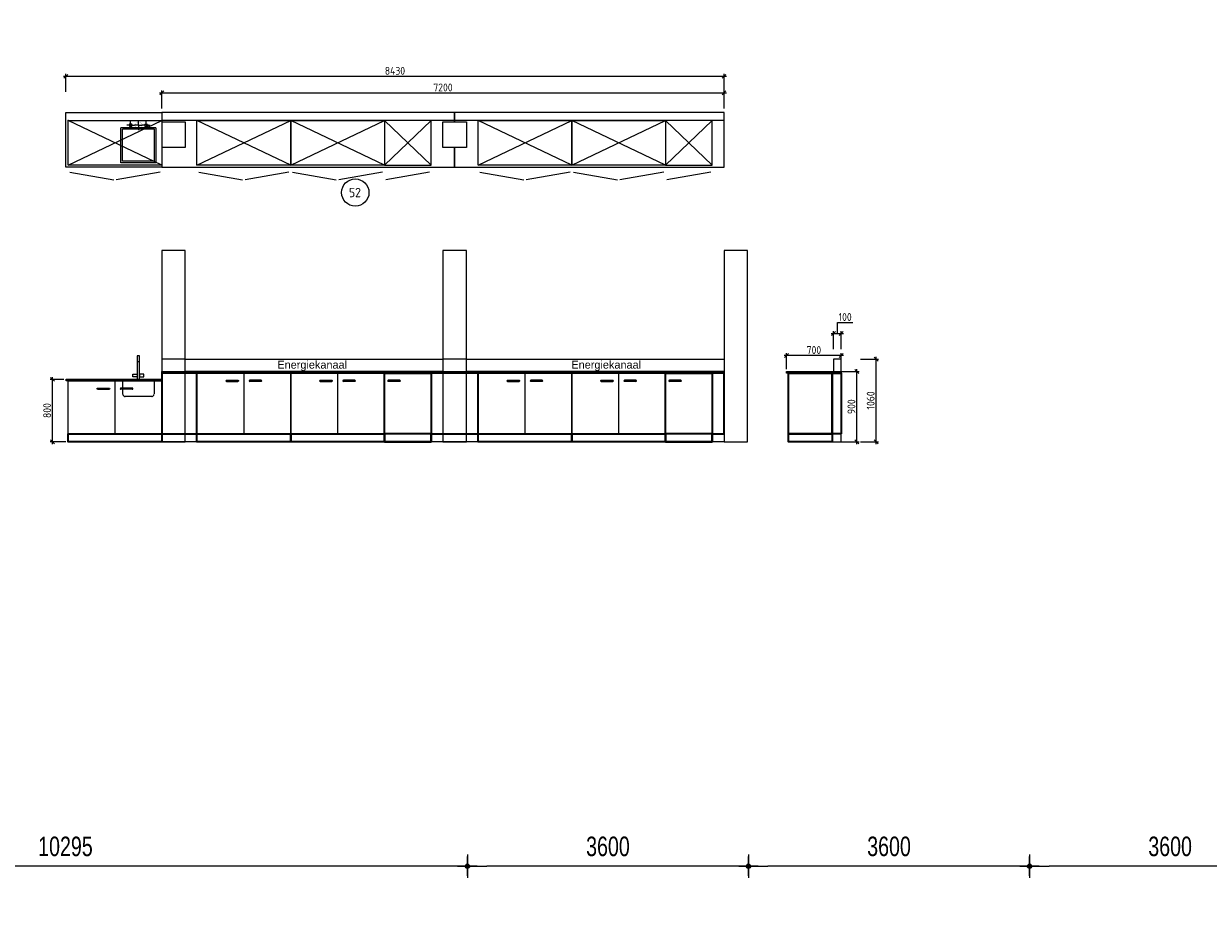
# Model space of a CAD drawing. Header units: millimetres. Extents: x -437 to 139813, y -473 to 90544.
# Tile 146 of 149: x 79125 to 94297, y 67741 to 79142. Entities that reach past the tile are written whole.
import ezdxf
from ezdxf.enums import TextEntityAlignment as Align

# ---------------------------------------------------------------- set-up
doc = ezdxf.new("R2010")
doc.units = ezdxf.units.MM
doc.linetypes.add('HHL_V050', pattern=[3, 2, -1])
for name, color, linetype in [('00-HHL-Einrichtung Allgem', 3, 'Continuous'), ('B4TM', 3, 'Continuous'), ('DR-09-cross', 1, 'HHL_V050'), ('DR-90-points', 31, 'Continuous'), ('IN-50-mech', 31, 'Continuous'), ('KC-Konstr', 1, 'Continuous'), ('KC-Konstr 2d', 1, 'Continuous'), ('Maatvoering', 1, 'Continuous'), ('TP-10-sink', 3, 'Continuous'), ('UB-00-underbench', 30, 'HHL_V050'), ('Xref', 253, 'Continuous')]:
    doc.layers.add(name, color=color, linetype=linetype)
for name, color, linetype, lineweight in [('010 Maatvoering', 253, 'Continuous', 13), ('059 Kader (tekening)', 253, 'Continuous', 13), ('AusKante Möbel', 1, 'Continuous', 35)]:
    doc.layers.add(name, color=color, linetype=linetype, lineweight=lineweight)
doc.styles.add('ISO', font='isocp.shx')
doc.styles.get("Standard").update_dxf_attribs({"font": 'arial.ttf'})
doc.styles.add('Style-Arial', font='arial.ttf')
doc.dimstyles.new('Arial 2.5', dxfattribs={"dimscale": 100, "dimtxt": 2.5, "dimasz": 2.5, "dimexe": 1.5, "dimexo": 0.0625, "dimgap": 1.25, "dimtad": 1, "dimdec": 0, "dimzin": 11, "dimdsep": 46, "dimtxsty": 'Style-Arial', "dimblk": 'b1_1.0', "dimcen": 0.09, "dimclrd": 256, "dimclrt": 256, "dimadec": 4, "dimazin": 3, "dimtfac": 1, "dimtdec": 0, "dimtofl": 0, "dimtmove": 0, "dimatfit": 1, "dimldrblk": 'b1_1.0', "dimfxl": 1.5, "dimfxlon": 1, "dimfrac": 2, "dimtolj": 1, "dimtzin": 11, "dimlwd": 13, "dimarcsym": 0})
doc.dimstyles.new('built', dxfattribs={"dimtxt": 100, "dimasz": 50, "dimexe": 30, "dimexo": 30, "dimgap": 20, "dimtad": 1, "dimtoh": 1, "dimdec": 0, "dimdsep": 46, "dimtxsty": 'ISO', "dimblk1": 'OBLIQUE', "dimblk2": 'OBLIQUE', "dimsah": 1, "dimcen": 20, "dimdle": 30, "dimclrd": 1, "dimclre": 1, "dimclrt": 2, "dimadec": 0, "dimazin": 0, "dimtp": 0.1, "dimtm": 0.1, "dimtfac": 0.71, "dimtdec": 0, "dimtmove": 1, "dimatfit": 3, "dimldrblk": 'OBLIQUE', "dimfxl": 200, "dimfxlon": 1, "dimtzin": 0, "dimarcsym": 0})

# ---------------------------------------------------------------- blocks, each defined once
blk = doc.blocks.new('AE1')
at = {"layer": '059 Kader (tekening)', "color": 12, "linetype": 'Continuous', "lineweight": 13}
mesh = blk.add_polyface(dxfattribs=at)
corners = [(0, 0), (1399, 0), (1399, 841), (0, 841)]
mesh.append_faces([[corners[k] for k in face] for face in [(3, 1, 2)]], dxfattribs={"vtx0": -1, "color": 12})
mesh.append_faces([[corners[k] for k in face] for face in [(3, 0, 1)]], dxfattribs={"vtx2": -1, "color": 12})
at = {"layer": '059 Kader (tekening)', "color": 12, "linetype": 'Continuous', "lineweight": 35}
mesh = blk.add_polyface(dxfattribs=at)
corners = [(10, 10), (1389, 10), (1389, 831), (10, 831)]
mesh.append_faces([[corners[k] for k in face] for face in [(0, 2, 3)]], dxfattribs={"vtx0": -1, "color": 12})
mesh.append_faces([[corners[k] for k in face] for face in [(1, 2, 0)]], dxfattribs={"vtx1": -1, "color": 12})
blk = doc.blocks.new('b1_1.0')
at = {"layer": '010 Maatvoering'}
h = blk.add_hatch(color=256, dxfattribs=at)
edge = h.paths.add_edge_path()
edge.add_arc((0, 0), 0.111, 0, 360)
blk.add_line((0, 0), (-1, 0))
for p, q in [((0.5, 0), (-0.5, 0)), ((0, 0.5), (0, -0.5))]:
    blk.add_line(p, q, dxfattribs=at)
blk.add_circle((0, 0), 0.111, dxfattribs=at)
blk = doc.blocks.new('*D215')
at = {"layer": 'Defpoints', "color": 0, "linetype": 'Continuous', "transparency": 16777216}
for p in [(92008, 68663), (95608, 68663), (92008, 68344)]:
    blk.add_point(p, dxfattribs=at)
at = {"layer": 'Xref', "color": 0, "linetype": 'Continuous', "lineweight": -2, "transparency": 16777216}
for p, q in [((92008, 68494), (92008, 68194)), ((95608, 68494), (95608, 68194))]:
    blk.add_line(p, q, dxfattribs=at)
at = {"layer": 'Xref', "linetype": 'Continuous', "lineweight": 13, "transparency": 16777216}
blk.add_line((95358, 68344), (92258, 68344), dxfattribs=at)
at = {"layer": 'Xref', "linetype": 'Continuous', "lineweight": 13, "transparency": 16777216, "xscale": 250, "yscale": 250, "zscale": 250, "rotation": 180}
blk.add_blockref('b1_1.0', (92008, 68344), dxfattribs=at)
at = {"layer": 'Xref', "linetype": 'Continuous', "lineweight": 13, "transparency": 16777216, "xscale": 250, "yscale": 250, "zscale": 250}
blk.add_blockref('b1_1.0', (95608, 68344), dxfattribs=at)
at = {"layer": 'Xref', "linetype": 'Continuous', "lineweight": 13, "transparency": 16777216, "insert": (93808, 68597), "char_height": 250, "attachment_point": 5, "style": 'Style-Arial'}
blk.add_mtext('\\A1;\\H1x;\\W0.72;3600', dxfattribs=at)
blk = doc.blocks.new('*D216')
at = {"layer": 'Defpoints', "color": 0, "linetype": 'Continuous', "transparency": 16777216}
for p in [(88408, 68663), (92008, 68663), (88408, 68344)]:
    blk.add_point(p, dxfattribs=at)
at = {"layer": 'Xref', "color": 0, "linetype": 'Continuous', "lineweight": -2, "transparency": 16777216}
for p, q in [((88408, 68494), (88408, 68194)), ((92008, 68494), (92008, 68194))]:
    blk.add_line(p, q, dxfattribs=at)
at = {"layer": 'Xref', "linetype": 'Continuous', "lineweight": 13, "transparency": 16777216}
blk.add_line((91758, 68344), (88658, 68344), dxfattribs=at)
at = {"layer": 'Xref', "linetype": 'Continuous', "lineweight": 13, "transparency": 16777216, "xscale": 250, "yscale": 250, "zscale": 250, "rotation": 180}
blk.add_blockref('b1_1.0', (88408, 68344), dxfattribs=at)
at = {"layer": 'Xref', "linetype": 'Continuous', "lineweight": 13, "transparency": 16777216, "xscale": 250, "yscale": 250, "zscale": 250}
blk.add_blockref('b1_1.0', (92008, 68344), dxfattribs=at)
at = {"layer": 'Xref', "linetype": 'Continuous', "lineweight": 13, "transparency": 16777216, "insert": (90208, 68597), "char_height": 250, "attachment_point": 5, "style": 'Style-Arial'}
blk.add_mtext('\\A1;\\H1x;\\W0.72;3600', dxfattribs=at)
blk = doc.blocks.new('*D217')
at = {"layer": 'Defpoints', "color": 0, "linetype": 'Continuous', "transparency": 16777216}
for p in [(84808, 68663), (88408, 68663), (84808, 68344)]:
    blk.add_point(p, dxfattribs=at)
at = {"layer": 'Xref', "color": 0, "linetype": 'Continuous', "lineweight": -2, "transparency": 16777216}
for p, q in [((84808, 68494), (84808, 68194)), ((88408, 68494), (88408, 68194))]:
    blk.add_line(p, q, dxfattribs=at)
at = {"layer": 'Xref', "linetype": 'Continuous', "lineweight": 13, "transparency": 16777216}
blk.add_line((88158, 68344), (85058, 68344), dxfattribs=at)
at = {"layer": 'Xref', "linetype": 'Continuous', "lineweight": 13, "transparency": 16777216, "xscale": 250, "yscale": 250, "zscale": 250, "rotation": 180}
blk.add_blockref('b1_1.0', (84808, 68344), dxfattribs=at)
at = {"layer": 'Xref', "linetype": 'Continuous', "lineweight": 13, "transparency": 16777216, "xscale": 250, "yscale": 250, "zscale": 250}
blk.add_blockref('b1_1.0', (88408, 68344), dxfattribs=at)
at = {"layer": 'Xref', "linetype": 'Continuous', "lineweight": 13, "transparency": 16777216, "insert": (86608, 68597), "char_height": 250, "attachment_point": 5, "style": 'Style-Arial'}
blk.add_mtext('\\A1;\\H1x;\\W0.72;3600', dxfattribs=at)
blk = doc.blocks.new('*D218')
at = {"layer": 'Defpoints', "color": 0, "linetype": 'Continuous', "transparency": 16777216}
for p in [(74513, 68663), (84808, 68663), (74513, 68344)]:
    blk.add_point(p, dxfattribs=at)
at = {"layer": 'Xref', "color": 0, "linetype": 'Continuous', "lineweight": -2, "transparency": 16777216}
for p, q in [((74513, 68494), (74513, 68194)), ((84808, 68494), (84808, 68194))]:
    blk.add_line(p, q, dxfattribs=at)
at = {"layer": 'Xref', "linetype": 'Continuous', "lineweight": 13, "transparency": 16777216}
blk.add_line((84558, 68344), (74763, 68344), dxfattribs=at)
at = {"layer": 'Xref', "linetype": 'Continuous', "lineweight": 13, "transparency": 16777216, "xscale": 250, "yscale": 250, "zscale": 250, "rotation": 180}
blk.add_blockref('b1_1.0', (74513, 68344), dxfattribs=at)
at = {"layer": 'Xref', "linetype": 'Continuous', "lineweight": 13, "transparency": 16777216, "xscale": 250, "yscale": 250, "zscale": 250}
blk.add_blockref('b1_1.0', (84808, 68344), dxfattribs=at)
at = {"layer": 'Xref', "linetype": 'Continuous', "lineweight": 13, "transparency": 16777216, "insert": (79660, 68597), "char_height": 250, "attachment_point": 5, "style": 'Style-Arial'}
blk.add_mtext('\\A1;\\H1x;\\W0.72;10295', dxfattribs=at)
blk = doc.blocks.new('060-R')
at = {"layer": 'DR-09-cross', "linetype": 'Continuous'}
for p, q in [((600, 0), (0, -574)), ((0, 0), (600, -574))]:
    blk.add_line(p, q, dxfattribs=at)
at = {"layer": 'DR-09-cross', "color": 2, "linetype": 'Continuous'}
blk.add_line((580, -664), (19, -763), dxfattribs=at)
at = {"layer": 'DR-90-points', "linetype": 'Continuous'}
blk.add_point((0, 0), dxfattribs=at)
at = {"layer": 'UB-00-underbench', "linetype": 'Continuous'}
for p, q in [((0, 0), (0, -574)), ((600, 0), (0, 0)), ((600, -574), (600, 0)), ((0, -574), (600, -574))]:
    blk.add_line(p, q, dxfattribs=at)
blk = doc.blocks.new('POSITIONSNUMMER-57')
at = {"layer": '00-HHL-Einrichtung Allgem', "color": 31}
blk.add_circle((0, 0), 175, dxfattribs=at)
at = {"layer": '00-HHL-Einrichtung Allgem', "color": 4, "style": 'ISO', "flags": 8}
blk.add_attdef('POS', text='', height=120, dxfattribs=at).set_placement((-5, -59), align=Align.CENTER)
blk = doc.blocks.new('120-')
at = {"layer": 'DR-09-cross', "linetype": 'Continuous'}
for p, q in [((1200, -574), (0, 0)), ((0, -574), (1200, 0))]:
    blk.add_line(p, q, dxfattribs=at)
at = {"layer": 'DR-09-cross', "color": 2, "linetype": 'Continuous'}
for p, q in [((23, -664), (584, -763)), ((1178, -664), (616, -763))]:
    blk.add_line(p, q, dxfattribs=at)
at = {"layer": 'DR-90-points', "linetype": 'Continuous'}
blk.add_point((0, 0), dxfattribs=at)
at = {"layer": 'UB-00-underbench', "linetype": 'Continuous'}
for p, q in [((0, 0), (1200, 0)), ((0, -574), (0, 0)), ((1200, 0), (1200, -574)), ((1200, -574), (0, -574))]:
    blk.add_line(p, q, dxfattribs=at)
blk = doc.blocks.new('S-INST')
at = {"layer": 'IN-50-mech'}
for q in [(-50, 0), (0, 50), (0, -50), (50, 0)]:
    blk.add_line((0, 0), q, dxfattribs=at)
blk.add_circle((0, 0), 20, dxfattribs=at)
blk = doc.blocks.new('A-INST')
at = {"layer": 'IN-50-mech'}
for q in [(-50, 0), (0, 61), (50, 0), (0, -61)]:
    blk.add_line((0, 0), q, dxfattribs=at)
at = {"layer": 'IN-50-mech', "const_width": 2}
blk.add_lwpolyline([(-44, 0, 1), (44, 0, 1)], format="xyb", close=True, dxfattribs=at)
blk = doc.blocks.new('_Oblique')
at = {"color": 0, "linetype": 'ByBlock', "lineweight": -2}
blk.add_line((-0.5, -0.5), (0.5, 0.5), dxfattribs=at)
blk = doc.blocks.new('*D312')
at = {"layer": 'Defpoints', "color": 0, "transparency": 16777216}
for p in [(88095, 78255), (80895, 78004), (88095, 78004)]:
    blk.add_point(p, dxfattribs=at)
at = {"layer": 'Maatvoering', "color": 1, "lineweight": -2, "transparency": 16777216}
for p, q in [((80865, 78255), (88125, 78255)), ((80895, 78055), (80895, 78285)), ((88095, 78055), (88095, 78285))]:
    blk.add_line(p, q, dxfattribs=at)
at = {"layer": 'Maatvoering', "color": 1, "lineweight": -2, "transparency": 16777216, "xscale": 50, "yscale": 50, "zscale": 50, "rotation": 180}
blk.add_blockref('_Oblique', (80895, 78255), dxfattribs=at)
at = {"layer": 'Maatvoering', "color": 1, "lineweight": -2, "transparency": 16777216, "xscale": 50, "yscale": 50, "zscale": 50}
blk.add_blockref('_Oblique', (88095, 78255), dxfattribs=at)
at = {"layer": 'Maatvoering', "color": 1, "transparency": 16777216, "insert": (84495, 78325), "char_height": 100, "attachment_point": 5, "style": 'ISO'}
blk.add_mtext('7200', dxfattribs=at)
blk = doc.blocks.new('A$C686E14A2')
at = {"layer": 'KC-Konstr 2d'}
for p, q in [((-8, -8), (-8, -155)), ((8, -8), (8, -155))]:
    blk.add_line(p, q, dxfattribs=at)
for centre, start, end in [((0, -8), 0, 180), ((0, -155), 180, 0)]:
    blk.add_arc(centre, 7.5, start, end, dxfattribs=at)
blk = doc.blocks.new('A$C7987038A')
at = {"layer": 'AusKante Möbel'}
blk.add_lwpolyline([(1200, 0), (0, 0), (0, 100), (1200, 100)], close=True, dxfattribs=at)
at = {"layer": 'KC-Konstr 2d'}
blk.add_lwpolyline([(0, 880), (1200, 880), (1200, 100), (0, 100)], close=True, dxfattribs=at)
blk.add_lwpolyline([(600, 880), (600, 100)], dxfattribs=at)
at = {"layer": 'KC-Konstr 2d', "xscale": -1, "rotation": 90}
blk.add_blockref('A$C686E14A2', (370, 780), dxfattribs=at)
at = {"layer": 'KC-Konstr 2d', "rotation": 270}
blk.add_blockref('A$C686E14A2', (830, 780), dxfattribs=at)
blk = doc.blocks.new('*D313')
at = {"layer": 'Defpoints', "color": 0, "transparency": 16777216}
for p in [(79495, 74584), (79670, 74584), (79695, 73784)]:
    blk.add_point(p, dxfattribs=at)
at = {"layer": 'Maatvoering', "color": 1, "lineweight": -2, "transparency": 16777216}
for p, q in [((79640, 74584), (79465, 74584)), ((79495, 73754), (79495, 74614)), ((79665, 73784), (79465, 73784))]:
    blk.add_line(p, q, dxfattribs=at)
at = {"layer": 'Maatvoering', "color": 1, "lineweight": -2, "transparency": 16777216, "xscale": 50, "yscale": 50, "zscale": 50}
for p, rotation in [((79495, 74584), 90), ((79495, 73784), 270)]:
    blk.add_blockref('_Oblique', p, dxfattribs=dict(at, rotation=rotation))
at = {"layer": 'Maatvoering', "color": 1, "transparency": 16777216, "insert": (79425, 74184), "char_height": 100, "attachment_point": 5, "rotation": 90, "style": 'ISO'}
blk.add_mtext('800', dxfattribs=at)
blk = doc.blocks.new('*D314')
at = {"layer": 'Defpoints', "color": 0, "transparency": 16777216}
for p in [(89166, 74684), (89796, 74684), (89166, 73784)]:
    blk.add_point(p, dxfattribs=at)
at = {"layer": 'Maatvoering', "color": 1, "lineweight": -2, "transparency": 16777216}
for p, q in [((89596, 74684), (89826, 74684)), ((89796, 73754), (89796, 74714)), ((89596, 73784), (89826, 73784))]:
    blk.add_line(p, q, dxfattribs=at)
at = {"layer": 'Maatvoering', "color": 1, "lineweight": -2, "transparency": 16777216, "xscale": 50, "yscale": 50, "zscale": 50}
for p, rotation in [((89796, 74684), 90), ((89796, 73784), 270)]:
    blk.add_blockref('_Oblique', p, dxfattribs=dict(at, rotation=rotation))
at = {"layer": 'Maatvoering', "color": 1, "transparency": 16777216, "insert": (89726, 74234), "char_height": 100, "attachment_point": 5, "rotation": 90, "style": 'ISO'}
blk.add_mtext('900', dxfattribs=at)
blk = doc.blocks.new('*D315')
at = {"layer": 'Defpoints', "color": 0, "transparency": 16777216}
for p in [(89316, 74844), (90043, 74844), (89166, 73784)]:
    blk.add_point(p, dxfattribs=at)
at = {"layer": 'Maatvoering', "color": 1, "lineweight": -2, "transparency": 16777216}
for p, q in [((89843, 74844), (90073, 74844)), ((90043, 73754), (90043, 74874)), ((89843, 73784), (90073, 73784))]:
    blk.add_line(p, q, dxfattribs=at)
at = {"layer": 'Maatvoering', "color": 1, "lineweight": -2, "transparency": 16777216, "xscale": 50, "yscale": 50, "zscale": 50}
for p, rotation in [((90043, 74844), 90), ((90043, 73784), 270)]:
    blk.add_blockref('_Oblique', p, dxfattribs=dict(at, rotation=rotation))
at = {"layer": 'Maatvoering', "color": 1, "transparency": 16777216, "insert": (89973, 74314), "char_height": 100, "attachment_point": 5, "rotation": 90, "style": 'ISO'}
blk.add_mtext('1060', dxfattribs=at)
blk = doc.blocks.new('*D316')
at = {"layer": 'Defpoints', "color": 0, "transparency": 16777216}
for p in [(88095, 78468), (79665, 78004), (88095, 78004)]:
    blk.add_point(p, dxfattribs=at)
at = {"layer": 'Maatvoering', "color": 1, "lineweight": -2, "transparency": 16777216}
for p, q in [((79635, 78468), (88125, 78468)), ((79665, 78268), (79665, 78498)), ((88095, 78268), (88095, 78498))]:
    blk.add_line(p, q, dxfattribs=at)
at = {"layer": 'Maatvoering', "color": 1, "lineweight": -2, "transparency": 16777216, "xscale": 50, "yscale": 50, "zscale": 50, "rotation": 180}
blk.add_blockref('_Oblique', (79665, 78468), dxfattribs=at)
at = {"layer": 'Maatvoering', "color": 1, "lineweight": -2, "transparency": 16777216, "xscale": 50, "yscale": 50, "zscale": 50}
blk.add_blockref('_Oblique', (88095, 78468), dxfattribs=at)
at = {"layer": 'Maatvoering', "color": 1, "transparency": 16777216, "insert": (83880, 78538), "char_height": 100, "attachment_point": 5, "style": 'ISO'}
blk.add_mtext('8430', dxfattribs=at)
blk = doc.blocks.new('*D317')
at = {"layer": 'Defpoints', "color": 0, "transparency": 16777216}
for p in [(89596, 75173), (89496, 74844), (89596, 74844)]:
    blk.add_point(p, dxfattribs=at)
at = {"layer": 'Maatvoering', "color": 1, "lineweight": -2, "transparency": 16777216}
for p, q in [((89546, 75173), (89546, 75313)), ((89546, 75313), (89746, 75313)), ((89466, 75173), (89626, 75173)), ((89496, 74973), (89496, 75203)), ((89596, 74973), (89596, 75203))]:
    blk.add_line(p, q, dxfattribs=at)
at = {"layer": 'Maatvoering', "color": 1, "lineweight": -2, "transparency": 16777216, "xscale": 50, "yscale": 50, "zscale": 50, "rotation": 180}
blk.add_blockref('_Oblique', (89496, 75173), dxfattribs=at)
at = {"layer": 'Maatvoering', "color": 1, "lineweight": -2, "transparency": 16777216, "xscale": 50, "yscale": 50, "zscale": 50}
blk.add_blockref('_Oblique', (89596, 75173), dxfattribs=at)
at = {"layer": 'Maatvoering', "color": 1, "transparency": 16777216, "insert": (89646, 75383), "char_height": 100, "attachment_point": 5, "style": 'ISO'}
blk.add_mtext('100', dxfattribs=at)
blk = doc.blocks.new('*D318')
at = {"layer": 'Defpoints', "color": 0, "transparency": 16777216}
for p in [(88896, 74890), (88896, 74684), (89596, 74684)]:
    blk.add_point(p, dxfattribs=at)
at = {"layer": 'Maatvoering', "color": 1, "lineweight": -2, "transparency": 16777216}
for p, q in [((89626, 74890), (88866, 74890)), ((88896, 74714), (88896, 74920)), ((89596, 74714), (89596, 74920))]:
    blk.add_line(p, q, dxfattribs=at)
at = {"layer": 'Maatvoering', "color": 1, "lineweight": -2, "transparency": 16777216, "xscale": 50, "yscale": 50, "zscale": 50, "rotation": 180}
blk.add_blockref('_Oblique', (88896, 74890), dxfattribs=at)
at = {"layer": 'Maatvoering', "color": 1, "lineweight": -2, "transparency": 16777216, "xscale": 50, "yscale": 50, "zscale": 50}
blk.add_blockref('_Oblique', (89596, 74890), dxfattribs=at)
at = {"layer": 'Maatvoering', "color": 1, "transparency": 16777216, "insert": (89246, 74960), "char_height": 100, "attachment_point": 5, "style": 'ISO'}
blk.add_mtext('700', dxfattribs=at)

msp = doc.modelspace()

# ---------------------------------------------------------------- linework, layer by layer
at = {"layer": 'AusKante Möbel'}
for points in [[(80894.7, 73884.4), (81344.7, 73884.4), (81344.7, 74664.4), (80894.7, 74664.4)], [(84344.7, 73784.4), (83744.7, 73784.4), (83744.7, 74664.4), (84344.7, 74664.4)], [(84344.7, 73884.4), (84944.7, 73884.4), (84944.7, 74664.4), (84344.7, 74664.4)], [(87944.7, 73784.4), (87344.7, 73784.4), (87344.7, 74664.4), (87944.7, 74664.4)], [(87944.7, 73884.4), (88094.7, 73884.4), (88094.7, 74664.4), (87944.7, 74664.4)], [(89480.6, 73884.4), (88920.6, 73884.4), (88920.6, 74664.4), (89480.6, 74664.4)], [(89595.6, 73884.4), (89480.6, 73884.4), (89480.6, 74664.4), (89595.6, 74664.4)], [(80894.7, 73784.4), (79694.7, 73784.4), (79694.7, 73884.4), (80894.7, 73884.4)], [(84344.7, 73884.4), (83744.7, 73884.4), (83744.7, 73784.4), (84344.7, 73784.4)], [(87944.7, 73884.4), (87344.7, 73884.4), (87344.7, 73784.4), (87944.7, 73784.4)], [(88920.6, 73884.4), (89480.6, 73884.4), (89480.6, 73784.4), (88920.6, 73784.4)]]:
    msp.add_lwpolyline(points, close=True, dxfattribs=at)
at = {"layer": 'B4TM'}
msp.add_line((80579.4, 74811.3), (80609.7, 74811.3), dxfattribs=at)
for points in [[(80894.7, 77303.5), (79664.5, 77303.7), (79664.5, 77553.8), (79664.5, 77553.8), (79664.5, 77883.8), (79664.5, 77883.8), (79664.5, 78003.8), (80894.6, 78003.8), (80894.6, 77883.8), (80894.6, 77883.8), (80894.6, 77553.8), (80894.7, 77554)], [(80894.7, 77303.5), (84644.7, 77303.7), (84644.6, 77553.8), (84494.7, 77553.8), (84494.7, 77883.8), (84644.7, 77883.8), (84644.7, 78003.8), (80894.6, 78003.8), (80894.6, 77883.8), (81194.7, 77883.8), (81194.7, 77553.8), (80894.7, 77554)], [(80894.6, 77903.8), (88094.7, 77903.8), (88094.7, 78003.8), (80894.6, 78003.8)], [(84644.7, 77303.5), (88094.7, 77303.7), (88094.6, 77553.8), (88094.7, 77553.8), (88094.7, 77883.8), (88094.7, 77883.8), (88094.7, 78003.8), (84644.7, 78003.8), (84644.7, 77883.8), (84794.7, 77883.8), (84794.7, 77553.8), (84644.6, 77554)], [(80894.7, 73784.4), (81194.7, 73784.4), (81194.7, 76235.6), (80894.7, 76235.6)], [(84494.7, 73784.4), (84794.6, 73784.4), (84794.6, 76235.6), (84494.7, 76235.6)], [(88094.7, 73784.4), (88394.6, 73784.4), (88394.6, 76235.6), (88094.7, 76235.6)], [(80579.7, 74584.4), (80609.7, 74584.4), (80609.7, 74884.4), (80579.7, 74884.4)], [(89495.6, 74684.4), (89595.6, 74684.4), (89595.6, 74844.4), (89495.6, 74844.4)], [(80579.7, 74616), (80524.5, 74616), (80524.5, 74649.4), (80579.7, 74649.4)], [(80609.7, 74616), (80664.9, 74616), (80664.9, 74649.4), (80609.7, 74649.4)], [(88094.7, 74664.4), (80894.7, 74664.4), (80894.7, 74684.4), (88094.7, 74684.4)], [(89595.6, 74664.4), (88895.6, 74664.4), (88895.6, 74684.4), (89595.6, 74684.4)], [(80894.7, 74564.4), (79669.7, 74564.4), (79669.7, 74584.4), (80894.7, 74584.4)]]:
    msp.add_lwpolyline(points, close=True, dxfattribs=at)
at = {"layer": 'B4TM', "linetype": 'HHL_V050'}
for points in [[(80894.7, 74684.5), (81194.7, 74684.5), (81194.7, 74844.4), (80894.7, 74844.4)], [(84494.7, 74684.5), (84794.6, 74684.5), (84794.6, 74844.4), (84494.7, 74844.4)]]:
    msp.add_lwpolyline(points, close=True, dxfattribs=at)
at = {"layer": 'B4TM'}
for points in [[(81194.7, 74844.4), (84494.7, 74844.4)], [(84794.6, 74844.4), (88094.7, 74844.4), (88094.7, 74684.4), (84794.6, 74684.4)], [(84494.7, 74684.4), (81194.7, 74684.4)]]:
    msp.add_lwpolyline(points, dxfattribs=at)
at = {"layer": 'KC-Konstr'}
for points in [[(81344.7, 74664.4), (82544.7, 74664.4), (82544.7, 73884.4), (81344.7, 73884.4)], [(82544.7, 74664.4), (83744.7, 74664.4), (83744.7, 73884.4), (82544.7, 73884.4)], [(84944.7, 74664.4), (86144.7, 74664.4), (86144.7, 73884.4), (84944.7, 73884.4)], [(86144.7, 74664.4), (87344.7, 74664.4), (87344.7, 73884.4), (86144.7, 73884.4)], [(79694.7, 74564.4), (80894.7, 74564.4), (80894.7, 73884.4), (79694.7, 73884.4)]]:
    msp.add_lwpolyline(points, close=True, dxfattribs=at)
at = {"layer": 'KC-Konstr 2d'}
msp.add_lwpolyline([(79694.7, 74564.4), (80894.7, 74564.4), (80894.7, 73884.4), (79694.7, 73884.4)], close=True, dxfattribs=at)
msp.add_lwpolyline([(80294.7, 74564.4), (80294.7, 73884.4)], dxfattribs=at)
at = {"layer": 'KC-Konstr 2d', "color": 9, "linetype": 'HHL_V050'}
msp.add_lwpolyline([(80794.7, 74584.4), (80794.7, 74394.4, -0.4142136), (80764.7, 74364.4), (80424.7, 74364.4, -0.4142136), (80394.7, 74394.4), (80394.7, 74584.4)], format="xyb", dxfattribs=at)
at = {"layer": 'Maatvoering'}
for points in [[(81344.7, 73784.4), (80894.7, 73784.4), (80894.7, 73884.4), (81344.7, 73884.4)], [(84944.7, 73784.4), (84344.7, 73784.4), (84344.7, 73884.4), (84944.7, 73884.4)], [(88094.7, 73784.4), (87944.7, 73784.4), (87944.7, 73884.4), (88094.7, 73884.4)], [(89480.6, 73784.4), (89595.6, 73784.4), (89595.6, 73884.4), (89480.6, 73884.4)]]:
    msp.add_lwpolyline(points, close=True, dxfattribs=at)
at = {"layer": 'TP-10-sink', "linetype": 'Continuous'}
for p, q in [((80819.7, 77808.6), (80369.7, 77808.6)), ((80369.7, 77358.6), (80369.7, 77808.6)), ((80799.7, 77788.6), (80389.7, 77788.6)), ((80389.7, 77378.6), (80389.7, 77788.6)), ((80799.7, 77378.6), (80799.7, 77788.6)), ((80819.7, 77808.6), (80819.7, 77358.6)), ((80799.7, 77378.6), (80389.7, 77378.6)), ((80819.7, 77358.6), (80369.7, 77358.6))]:
    msp.add_line(p, q, dxfattribs=at)

# ---------------------------------------------------------------- block references
at = {"layer": '00-HHL-Einrichtung Allgem'}
ref = msp.add_blockref('POSITIONSNUMMER-57', (83372.5, 76977.5, -738.5), dxfattribs=at)
ref.add_attrib('POS', '52', dxfattribs={"color": 4, "height": 120, "style": 'ISO'}).set_placement((83367.8, 76918.5, -738.5), align=Align.CENTER)
at = {"layer": 'B4TM', "rotation": 0.007607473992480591}
for p in [(79694.6, 77902.5), (81344.7, 77902.5), (82544.7, 77902.6), (84944.7, 77903), (86144.7, 77903.1)]:
    msp.add_blockref('120-', p, dxfattribs=at)
at = {"layer": 'B4TM'}
for p in [(83744.7, 77902.4), (87344.7, 77902.9)]:
    msp.add_blockref('060-R', p, dxfattribs=at)
at = {"layer": 'IN-50-mech', "linetype": 'Continuous', "xscale": -1}
for name, p in [('S-INST', (80494.7, 77840)), ('A-INST', (80594.7, 77840))]:
    msp.add_blockref(name, p, dxfattribs=at)
at = {"layer": 'IN-50-mech', "linetype": 'Continuous'}
msp.add_blockref('S-INST', (80694.7, 77840), dxfattribs=at)
at = {"layer": 'KC-Konstr 2d'}
for p in [(81344.7, 73784.4), (82544.7, 73784.4), (84944.7, 73784.4), (86144.7, 73784.4)]:
    msp.add_blockref('A$C7987038A', p, dxfattribs=at)
at = {"layer": 'KC-Konstr 2d', "rotation": 270}
for p in [(83950.3, 74564.4), (87550.2, 74564.4), (80524.5, 74464.4)]:
    msp.add_blockref('A$C686E14A2', p, dxfattribs=at)
at = {"layer": 'KC-Konstr 2d', "xscale": -1, "rotation": 90}
msp.add_blockref('A$C686E14A2', (80064.9, 74464.4), dxfattribs=at)
at = {"layer": 'Xref', "linetype": 'Continuous', "lineweight": 35, "xscale": 100, "yscale": 100, "zscale": 100}
msp.add_blockref('AE1', (-87, 6444.2), dxfattribs=at)

# ---------------------------------------------------------------- texts
at = {"layer": 'B4TM', "color": 1, "char_height": 100, "width": 411.227, "attachment_point": 7, "rotation": 0.007}
for insert in [(82373.9, 74691.7), (86139.5, 74691.7)]:
    msp.add_mtext('Energiekanaal ', dxfattribs=dict(at, insert=insert))

# ---------------------------------------------------------------- dimensions: what is measured, and where the dimension line sits
at = {"layer": 'Maatvoering'}
for base, p1, p2, picture, middle in [((88094.7, 78467.6), (79664.5, 78003.8), (88094.7, 78003.8), '*D316', (83879.6, 78537.6)), ((89595.6, 75173.1), (89495.6, 74844.4), (89595.6, 74844.4), '*D317', (89565.6, 75383.1)), ((88895.6, 74890), (89595.6, 74684.4), (88895.6, 74684.4), '*D318', (89245.6, 74960))]:
    dim = msp.add_linear_dim(base=base, p1=p1, p2=p2, dimstyle='built', override={"dimclrt": 1}, dxfattribs=at)
    dim.commit()
    dim.dimension.update_dxf_attribs({"geometry": picture, "text_midpoint": middle})
for base, p1, p2, angle, picture, middle in [((88094.7, 78255.3), (80894.6, 78003.8), (88094.7, 78003.8), 180, '*D312', (84494.6, 78325.3)), ((90043.4, 74844.4), (89166.4, 73784.4), (89316.3, 74844.4), 90, '*D315', (89973.4, 74314.4)), ((89795.7, 74684.4), (89166.4, 73784.4), (89166.4, 74684.4), 90, '*D314', (89725.7, 74234.4)), ((79495.2, 74584.4), (79694.7, 73784.4), (79669.7, 74584.4), 90, '*D313', (79425.2, 74184.4))]:
    dim = msp.add_linear_dim(base=base, p1=p1, p2=p2, angle=angle, dimstyle='built', override={"dimclrt": 1}, dxfattribs=at)
    dim.commit()
    dim.dimension.update_dxf_attribs({"geometry": picture, "text_midpoint": middle})
at = {"layer": 'Xref', "linetype": 'Continuous', "lineweight": 13}
for base, p1, p2, picture, middle in [((74513, 68344.2), (84808, 68662.6), (74513, 68662.6), '*D218', (79660.5, 68596.9)), ((84808, 68344.2), (88408, 68662.6), (84808, 68662.6), '*D217', (86608, 68596.9)), ((88408, 68344.2), (92008, 68662.6), (88408, 68662.6), '*D216', (90208, 68596.9)), ((92008, 68344.2), (95608, 68662.6), (92008, 68662.6), '*D215', (93808, 68596.9))]:
    dim = msp.add_linear_dim(base=base, p1=p1, p2=p2, angle=180, text='\\H1x;\\W0.72;<>', dimstyle='Arial 2.5', dxfattribs=at)
    dim.commit()
    dim.dimension.update_dxf_attribs({"geometry": picture, "text_midpoint": middle})

doc.saveas('drawing.dxf')
